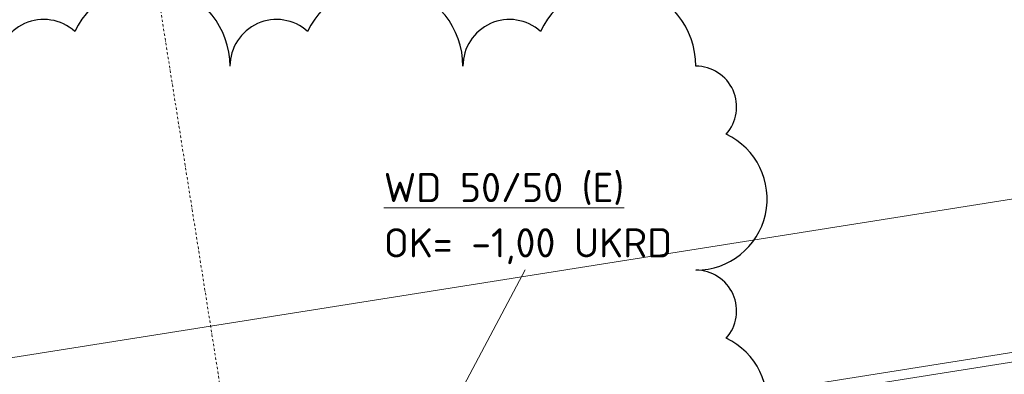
# Model space of a CAD drawing. Header units: millimetres. Extents: x 1523 to 74793, y -36705 to 10268.
# Tile 13 of 48: x 22909 to 27137, y -13273 to -11753. Entities that reach past the tile are written whole.
import ezdxf

# ---------------------------------------------------------------- set-up
doc = ezdxf.new("R2010")
doc.units = ezdxf.units.MM
doc.linetypes.add('IMPORT-STRICHPUNKT _7_', pattern=[20, 10, -5, 0, -5])
for name, color, linetype, lineweight, true_color in [('00 A--Grünfassade', 7, 'Continuous', 13, 0x656565), ('10 A--Fassade', 7, 'Continuous', 13, 0x656565), ('90 A--Achsraster _1_50_', 7, 'IMPORT-STRICHPUNKT _7_', 13, 0x656565), ('G-____-REVC-OTLN', 1, 'Continuous', 25, 0xff0000), ('Xref_706_5_--_ÜP_01_000_18_Übersichtsplan OG1_IFC 2025_01_13_dwg', 7, 'Continuous', 13, 0x767676)]:
    doc.layers.add(name, color=color, linetype=linetype, lineweight=lineweight, true_color=true_color)
doc.layers.add('M-EQPM-___-IDEN', color=7, linetype='Continuous', lineweight=9)
doc.styles.add('ISOCPEUR', font='isocpeur.ttf', dxfattribs={"height": 125})

# ---------------------------------------------------------------- blocks, each defined once
blk = doc.blocks.new('Xref_706_5_--_ÜP_01_000_15_Übersichtsplan OG1_IFC 2024_08_01_dwg_Standard-Rastermarker_12-V4-SuD_1_OG gesamt Plot  - Blatt 2')
at = {"layer": '90 A--Achsraster _1_50_', "color": 9, "true_color": 0xcbcbcb}
blk.add_line((0, 0), (28500, 0), dxfattribs=at)
blk = doc.blocks.new('Xref_706_5_--_ÜP_01_000_18_Übersichtsplan OG1_IFC 2025_01_13_dwg-35464460-SuD_1_OG gesamt Plot  - Blatt 2')
at = {"layer": '00 A--Grünfassade', "color": 9, "true_color": 0xc5e1aa}
blk.add_line((7211.7, -49371.7), (9227.6, -70953.7), dxfattribs=at)
at = {"layer": '10 A--Fassade', "color": 9, "true_color": 0xcbcbcb, "flags": 128}
for points in [[(10046.5, -72308.7), (7880.2, -49116.9), (7731.4, -47523.8), (5357.1, -22104.5), (5317.3, -22108.2), (5680, -25991.3), (5773, -26986.9)], [(8208.8, -49086.2), (7969.8, -49108.5), (7880.2, -49116.9), (7840.4, -49120.6), (8979.6, -61317.2), (9002.9, -61566.1), (10006.1, -72306.1)]]:
    blk.add_lwpolyline(points, dxfattribs=at)
at = {"rotation": 185.3362835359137}
blk.add_blockref('Xref_706_5_--_ÜP_01_000_15_Übersichtsplan OG1_IFC 2024_08_01_dwg_Standard-Rastermarker_12-V4-SuD_1_OG gesamt Plot  - Blatt 2', (31226, -64562.7), dxfattribs=at)
blk = doc.blocks.new('Family - ___-42517866-SuD_1_OG gesamt Plot  - Blatt 2')
at = {"layer": 'G-____-REVC-OTLN'}
for centre, radius, start, end in [((5400, -64862.8), 306.2, 353.6681, 148.4594), ((5008.7, -64819.4), 175, 41.8578, 173.6681), ((6269.7, -64959.3), 306.2, 353.6681, 148.4594), ((5878.3, -64915.9), 175, 41.8578, 173.6681), ((4796.1, -65147.9), 350, 83.6681, 238.4594), ((4746.5, -65595.2), 200, 131.8578, 263.6681), ((4685.9, -66141.8), 350, 83.6681, 238.4594), ((4636.2, -66589.1), 200, 131.8578, 263.6681), ((4575.6, -67135.7), 350, 83.6681, 238.4594), ((4525.9, -67583), 200, 131.8578, 263.6681)]:
    blk.add_arc(centre, radius, start, end, dxfattribs=at)

msp = doc.modelspace()

# ---------------------------------------------------------------- linework, layer by layer
at = {"layer": 'M-EQPM-___-IDEN'}
msp.add_line((24239.058, -14403.636), (25079.409, -12825.206), dxfattribs=at)

# ---------------------------------------------------------------- block references
at = {"layer": 'G-____-REVC-OTLN', "rotation": 276.3318582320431}
msp.add_blockref('Family - ___-42517866-SuD_1_OG gesamt Plot  - Blatt 2', (89683.72, 0), dxfattribs=at)
at = {"layer": 'Xref_706_5_--_ÜP_01_000_18_Übersichtsplan OG1_IFC 2025_01_13_dwg', "color": 9, "true_color": 0xcbcbcb, "rotation": 273.6637164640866}
msp.add_blockref('Xref_706_5_--_ÜP_01_000_18_Übersichtsplan OG1_IFC 2025_01_13_dwg-35464460-SuD_1_OG gesamt Plot  - Blatt 2', (89683.753, 0.01), dxfattribs=at)

# ---------------------------------------------------------------- texts
at = {"layer": 'M-EQPM-___-IDEN', "color": 1, "true_color": 0xff0000, "char_height": 125, "attachment_point": 1, "style": 'ISOCPEUR'}
for s, insert, width in [('\\LWD 50/50 (E)', (24472.409, -12409.765), 1242.61562), ('OK= -1,00 UKRD', (24472.409, -12647.029), 1467.08812)]:
    msp.add_mtext(s, dxfattribs=dict(at, insert=insert, width=width))

doc.saveas('drawing.dxf')
